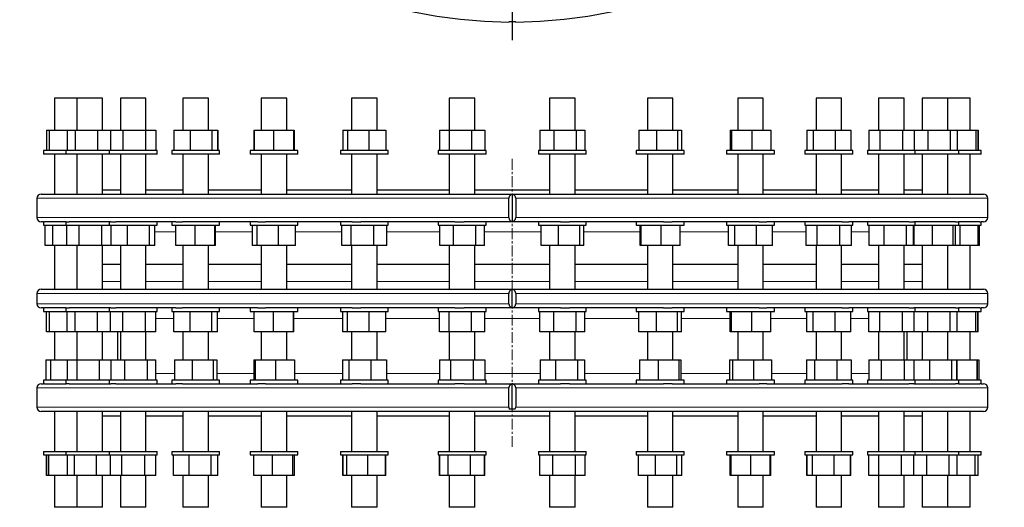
# Model space of a CAD drawing. Header units: millimetres. Extents: x 53 to 1874, y 50 to 1760.
# Tile 1 of 4: x 53 to 1207, y 50 to 622. Entities that reach past the tile are written whole.
import ezdxf

# ---------------------------------------------------------------- set-up
doc = ezdxf.new("R2010")
doc.units = ezdxf.units.MM
doc.linetypes.add('CENTERX2', pattern=[20.32, 12.7, -2.54, 2.54, -2.54])
doc.layers.add('FORMAT', color=7, linetype='Continuous')

# ---------------------------------------------------------------- blocks, each defined once
blk = doc.blocks.new('SW_CENTERMARKSYMBOL_0')
at = {"layer": 'FORMAT', "color": 0}
for p, q in [((0, 5), (0, 583.1)), ((-5, 0), (-577.6, 0)), ((0, 0), (-2.5, 0)), ((0, 0), (0, 2.5)), ((0, 0), (0, -2.5)), ((0, 0), (2.5, 0)), ((5, 0), (576.9, 0)), ((0, -5), (0, -578.8))]:
    blk.add_line(p, q, dxfattribs=at)

msp = doc.modelspace()

# ---------------------------------------------------------------- linework, layer by layer
at = {"color": 7, "linetype": 'Continuous', "lineweight": 25}
for p, q in [((93.8, 530.1), (93.8, 492.6)), ((120, 530.1), (93.8, 530.1)), ((120, 530.1), (120, 492.6)), ((150, 530.1), (120, 530.1)), ((150, 492.6), (150, 530.1)), ((171, 530.1), (171, 492.6)), ((201, 530.1), (171, 530.1)), ((201, 492.6), (201, 530.1)), ((244.3, 530.1), (244.3, 492.6)), ((274.3, 530.1), (244.3, 530.1)), ((274.3, 492.6), (274.3, 530.1)), ((336.2, 530.1), (336.2, 492.6)), ((366.2, 530.1), (336.2, 530.1)), ((366.2, 492.6), (366.2, 530.1)), ((442.1, 530.1), (442.1, 492.6)), ((472.1, 530.1), (442.1, 530.1)), ((472.1, 492.6), (472.1, 530.1)), ((556.7, 530.1), (556.7, 492.6)), ((586.7, 530.1), (556.7, 530.1)), ((586.7, 492.6), (586.7, 530.1)), ((674.3, 530.1), (674.3, 492.6)), ((704.3, 530.1), (674.3, 530.1)), ((704.3, 492.6), (704.3, 530.1)), ((788.9, 530.1), (788.9, 492.6)), ((789.3, 530.1), (788.9, 530.1)), ((818.9, 530.1), (789.3, 530.1)), ((818.9, 492.6), (818.9, 530.1)), ((894.8, 530.1), (894.8, 492.6)), ((896.3, 530.1), (894.8, 530.1)), ((924.8, 530.1), (896.3, 530.1)), ((924.8, 492.6), (924.8, 530.1)), ((986.7, 530.1), (986.7, 492.6)), ((990, 530.1), (986.7, 530.1)), ((1016.7, 530.1), (990, 530.1)), ((1016.7, 492.6), (1016.7, 530.1)), ((1060, 530.1), (1060, 492.6)), ((1065.7, 530.1), (1060, 530.1)), ((1090, 530.1), (1065.7, 530.1)), ((1090, 492.6), (1090, 530.1)), ((1111, 530.1), (1111, 492.6)), ((1119.5, 530.1), (1111, 530.1)), ((1141, 530.1), (1119.5, 530.1)), ((1141, 492.6), (1141, 530.1)), ((1148.9, 530.1), (1141, 530.1)), ((1167.2, 530.1), (1148.9, 530.1)), ((1167.2, 492.6), (1167.2, 530.1)), ((84.3, 492.6), (84.3, 468.6)), ((84.3, 492.6), (87.7, 492.6)), ((87.7, 492.6), (87.7, 468.6)), ((87.7, 492.6), (108.8, 492.6)), ((108.8, 492.6), (108.8, 468.6)), ((108.8, 492.6), (118, 492.6)), ((118, 492.6), (118, 468.6)), ((118, 492.6), (144.2, 492.6)), ((144.2, 492.6), (144.2, 468.6)), ((144.2, 492.6), (159.5, 492.6)), ((159.5, 492.6), (159.5, 468.6)), ((159.5, 492.6), (174, 492.6)), ((174, 492.6), (174, 468.6)), ((174, 492.6), (200.5, 492.6)), ((200.5, 492.6), (200.5, 468.6)), ((200.5, 492.6), (212.5, 492.6)), ((212.5, 492.6), (212.5, 468.6)), ((212.5, 492.6), (212.5, 468.6)), ((212.5, 492.6), (212.5, 492.6)), ((233.5, 492.6), (233.5, 468.6)), ((233.5, 492.6), (233.8, 492.6)), ((233.8, 492.6), (233.8, 468.6)), ((233.8, 492.6), (252.9, 492.6)), ((252.9, 492.6), (252.9, 468.6)), ((252.9, 492.6), (278.4, 492.6)), ((278.4, 492.6), (278.4, 468.6)), ((278.4, 492.6), (284.8, 492.6)), ((284.8, 492.6), (284.8, 468.6)), ((284.8, 492.6), (285.1, 492.6)), ((285.1, 492.6), (285.1, 468.6)), ((327.5, 492.6), (327.5, 468.6)), ((327.5, 492.6), (328, 492.6)), ((328, 492.6), (328, 468.6)), ((328, 492.6), (350.7, 492.6)), ((350.7, 492.6), (350.7, 468.6)), ((350.7, 492.6), (373.9, 492.6)), ((373.9, 492.6), (373.9, 468.6)), ((373.9, 492.6), (374.4, 492.6)), ((374.4, 492.6), (374.4, 468.6)), ((374.4, 492.6), (374.9, 492.6)), ((374.9, 492.6), (374.9, 468.6)), ((431.9, 492.6), (431.9, 468.6)), ((431.9, 492.6), (437.3, 492.6)), ((437.3, 492.6), (437.3, 468.6)), ((437.3, 492.6), (462.5, 492.6)), ((462.5, 492.6), (462.5, 468.6)), ((462.5, 492.6), (482.3, 492.6)), ((482.3, 492.6), (482.3, 468.6)), ((545.3, 492.6), (545.3, 468.6)), ((545.3, 492.6), (556.4, 492.6)), ((556.4, 492.6), (556.4, 468.6)), ((556.4, 492.6), (582.8, 492.6)), ((582.8, 492.6), (582.8, 468.6)), ((582.8, 492.6), (598.2, 492.6)), ((598.2, 492.6), (598.2, 468.6)), ((662.8, 492.6), (662.8, 468.6)), ((662.8, 492.6), (663, 492.6)), ((663, 492.6), (663, 468.6)), ((663, 492.6), (679.1, 492.6)), ((679.1, 492.6), (679.1, 468.6)), ((679.1, 492.6), (705.5, 492.6)), ((705.5, 492.6), (705.5, 468.6)), ((705.5, 492.6), (715.6, 492.6)), ((715.6, 492.6), (715.6, 468.6)), ((715.6, 492.6), (715.7, 492.6)), ((715.7, 492.6), (715.7, 468.6)), ((778.7, 492.6), (778.7, 468.6)), ((778.7, 492.6), (779, 492.6)), ((779, 492.6), (779, 468.6)), ((779, 492.6), (799.5, 492.6)), ((799.5, 492.6), (799.5, 468.6)), ((799.5, 492.6), (824.4, 492.6)), ((824.4, 492.6), (824.4, 468.6)), ((824.4, 492.6), (828.8, 492.6)), ((828.8, 492.6), (828.8, 468.6)), ((828.8, 492.6), (829.1, 492.6)), ((829.1, 492.6), (829.1, 468.6)), ((886.1, 492.6), (886.1, 468.6)), ((886.1, 492.6), (887.6, 492.6)), ((887.6, 492.6), (887.6, 468.6)), ((887.6, 492.6), (911.3, 492.6)), ((911.3, 492.6), (911.3, 468.6)), ((911.3, 492.6), (933.5, 492.6)), ((933.5, 492.6), (933.5, 468.6)), ((976, 492.6), (976, 468.6)), ((976, 492.6), (983.3, 492.6)), ((983.3, 492.6), (983.3, 468.6)), ((983.3, 492.6), (1009.1, 492.6)), ((1009.1, 492.6), (1009.1, 468.6)), ((1009.1, 492.6), (1027.5, 492.6)), ((1027.5, 492.6), (1027.5, 468.6)), ((1048.5, 492.6), (1048.5, 468.6)), ((1048.5, 492.6), (1061.3, 492.6)), ((1061.3, 492.6), (1061.3, 468.6)), ((1061.3, 492.6), (1087.9, 492.6)), ((1087.9, 492.6), (1087.9, 468.6)), ((1087.9, 492.6), (1101.6, 492.6)), ((1101.6, 492.6), (1101.6, 468.6)), ((1101.6, 492.6), (1117.8, 492.6)), ((1117.8, 492.6), (1117.8, 468.6)), ((1117.8, 492.6), (1143.8, 492.6)), ((1143.8, 492.6), (1143.8, 468.6)), ((1143.8, 492.6), (1152, 492.6)), ((1152, 492.6), (1152, 468.6)), ((1152, 492.6), (1173.9, 492.6)), ((1173.9, 492.6), (1173.9, 468.6)), ((1173.9, 492.6), (1176.3, 492.6)), ((1176.3, 492.6), (1176.3, 468.6)), ((1176.3, 492.6), (1176.7, 492.6)), ((1176.7, 492.6), (1176.7, 468.6)), ((80.8, 468.6), (80.8, 464.6)), ((107, 468.6), (80.8, 468.6)), ((107, 464.6), (80.8, 464.6)), ((93.8, 464.6), (93.8, 417.6)), ((107, 468.6), (107, 464.6)), ((158, 468.6), (107, 468.6)), ((158, 464.6), (107, 464.6)), ((120, 464.6), (120, 417.6)), ((150, 417.6), (150, 464.6)), ((158, 468.6), (158, 464.6)), ((214, 468.6), (158, 468.6)), ((214, 464.6), (158, 464.6)), ((171, 464.6), (171, 417.6)), ((201, 417.6), (201, 464.6)), ((214, 464.6), (214, 468.6)), ((231.3, 468.6), (231.3, 464.6)), ((287.3, 468.6), (231.3, 468.6)), ((287.3, 464.6), (231.3, 464.6)), ((244.3, 464.6), (244.3, 417.6)), ((274.3, 417.6), (274.3, 464.6)), ((287.3, 464.6), (287.3, 468.6)), ((323.2, 468.6), (323.2, 464.6)), ((379.2, 468.6), (323.2, 468.6)), ((379.2, 464.6), (323.2, 464.6)), ((336.2, 464.6), (336.2, 417.6)), ((366.2, 417.6), (366.2, 464.6)), ((379.2, 464.6), (379.2, 468.6)), ((429.1, 468.6), (429.1, 464.6)), ((485.1, 468.6), (429.1, 468.6)), ((485.1, 464.6), (429.1, 464.6)), ((442.1, 464.6), (442.1, 417.6)), ((472.1, 417.6), (472.1, 464.6)), ((485.1, 464.6), (485.1, 468.6)), ((543.7, 468.6), (543.7, 464.6)), ((599.7, 468.6), (543.7, 468.6)), ((599.7, 464.6), (543.7, 464.6)), ((556.7, 464.6), (556.7, 417.6)), ((586.7, 417.6), (586.7, 464.6)), ((599.7, 464.6), (599.7, 468.6)), ((661.3, 468.6), (661.3, 464.6)), ((661.5, 468.6), (661.3, 468.6)), ((661.5, 464.6), (661.3, 464.6)), ((717.3, 468.6), (661.5, 468.6)), ((717.3, 464.6), (661.5, 464.6)), ((674.3, 464.6), (674.3, 417.6)), ((704.3, 417.6), (704.3, 464.6)), ((717.3, 464.6), (717.3, 468.6)), ((775.9, 468.6), (775.9, 464.6)), ((777.7, 468.6), (775.9, 468.6)), ((777.7, 464.6), (775.9, 464.6)), ((831.9, 468.6), (777.7, 468.6)), ((831.9, 464.6), (777.7, 464.6)), ((788.9, 464.6), (788.9, 417.6)), ((818.9, 417.6), (818.9, 464.6)), ((831.9, 464.6), (831.9, 468.6)), ((881.8, 468.6), (881.8, 464.6)), ((886.4, 468.6), (881.8, 468.6)), ((886.4, 464.6), (881.8, 464.6)), ((937.8, 468.6), (886.4, 468.6)), ((937.8, 464.6), (886.4, 464.6)), ((894.8, 464.6), (894.8, 417.6)), ((924.8, 417.6), (924.8, 464.6)), ((937.8, 464.6), (937.8, 468.6)), ((973.7, 468.6), (973.7, 464.6)), ((982.3, 468.6), (973.7, 468.6)), ((982.3, 464.6), (973.7, 464.6)), ((1029.7, 468.6), (982.3, 468.6)), ((1029.7, 464.6), (982.3, 464.6)), ((986.7, 464.6), (986.7, 417.6)), ((1016.7, 417.6), (1016.7, 464.6)), ((1029.7, 464.6), (1029.7, 468.6)), ((1047, 468.6), (1047, 464.6)), ((1060.6, 468.6), (1047, 468.6)), ((1060.6, 464.6), (1047, 464.6)), ((1060, 464.6), (1060, 417.6)), ((1103, 468.6), (1060.6, 468.6)), ((1103, 464.6), (1060.6, 464.6)), ((1090, 417.6), (1090, 464.6)), ((1103, 464.6), (1103, 468.6)), ((1117.3, 468.6), (1103, 468.6)), ((1117.3, 464.6), (1103, 464.6)), ((1111, 464.6), (1111, 417.6)), ((1154, 468.6), (1117.3, 468.6)), ((1154, 464.6), (1117.3, 464.6)), ((1141, 417.6), (1141, 464.6)), ((1154, 464.6), (1154, 468.6)), ((1180.2, 468.6), (1154, 468.6)), ((1180.2, 464.6), (1154, 464.6)), ((1167.2, 417.6), (1167.2, 464.6)), ((1180.2, 464.6), (1180.2, 468.6)), ((78, 417.6), (1183, 417.6)), ((150, 422.6), (171, 422.6)), ((201, 422.6), (244.3, 422.6)), ((274.3, 422.6), (336.2, 422.6)), ((366.2, 422.6), (442.1, 422.6)), ((472.1, 422.6), (556.7, 422.6)), ((586.7, 422.6), (674.3, 422.6)), ((630.5, 417.5), (630.5, 385.2)), ((704.3, 422.6), (788.9, 422.6)), ((818.9, 422.6), (894.8, 422.6)), ((924.8, 422.6), (986.7, 422.6)), ((1016.7, 422.6), (1060, 422.6)), ((1090, 422.6), (1111, 422.6)), ((73, 412.6), (73, 390.1)), ((626.5, 390.1), (626.5, 412.6)), ((634.5, 412.6), (634.5, 390.1)), ((1188, 390.1), (1188, 412.6)), ((80.8, 385.1), (78, 385.1)), ((80.8, 385.1), (80.8, 381.1)), ((80.8, 385.1), (82.1, 385.1)), ((80.8, 381.1), (107, 381.1)), ((107.3, 385.1), (82.1, 385.1)), ((82.7, 357.1), (82.7, 381.1)), ((91.7, 357.1), (91.7, 381.1)), ((107, 385.1), (107, 381.1)), ((107, 381.1), (150.1, 381.1)), ((107.3, 385.1), (110.8, 385.1)), ((108.4, 357.1), (108.4, 381.1)), ((159.8, 385.1), (110.8, 385.1)), ((122.8, 357.1), (122.8, 381.1)), ((149.4, 357.1), (149.4, 381.1)), ((150.1, 381.1), (158, 381.1)), ((158, 385.1), (158, 381.1)), ((158, 381.1), (206, 381.1)), ((159.8, 385.1), (165.6, 385.1)), ((160.4, 357.1), (160.4, 381.1)), ((236, 385.1), (165.6, 385.1)), ((179.4, 357.1), (179.4, 381.1)), ((205, 357.1), (205, 381.1)), ((206, 381.1), (214, 381.1)), ((211.6, 357.1), (211.6, 381.1)), ((214, 381.1), (214, 385.1)), ((231.3, 385.1), (231.3, 381.1)), ((231.3, 381.1), (283.2, 381.1)), ((235.9, 357.1), (235.9, 381.1)), ((236, 385.1), (243.7, 385.1)), ((332, 385.1), (243.7, 385.1)), ((258.6, 357.1), (258.6, 381.1)), ((281.9, 357.1), (281.9, 381.1)), ((282.6, 357.1), (282.6, 381.1)), ((283.2, 381.1), (287.3, 381.1)), ((287.3, 381.1), (287.3, 385.1)), ((323.2, 385.1), (323.2, 381.1)), ((323.2, 381.1), (377.7, 381.1)), ((326, 357.1), (326, 381.1)), ((331.3, 357.1), (331.3, 381.1)), ((332, 385.1), (341.2, 385.1)), ((442.9, 385.1), (341.2, 385.1)), ((356.4, 357.1), (356.4, 381.1)), ((376.4, 357.1), (376.4, 381.1)), ((377.7, 381.1), (379.2, 381.1)), ((379.2, 381.1), (379.2, 385.1)), ((429.1, 385.1), (429.1, 381.1)), ((429.1, 381.1), (485, 381.1)), ((430.7, 357.1), (430.7, 381.1)), ((441.6, 357.1), (441.6, 381.1)), ((442.9, 385.1), (453.1, 385.1)), ((563.3, 385.1), (453.1, 385.1)), ((468, 357.1), (468, 381.1)), ((483.5, 357.1), (483.5, 381.1)), ((485, 381.1), (485.1, 381.1)), ((485.1, 381.1), (485.1, 385.1)), ((543.7, 385.1), (543.7, 381.1)), ((543.7, 381.1), (599.7, 381.1)), ((545.4, 357.1), (545.4, 381.1)), ((561.4, 357.1), (561.4, 381.1)), ((563.3, 385.1), (574, 385.1)), ((687, 385.1), (574, 385.1)), ((587.7, 357.1), (587.7, 381.1)), ((598.1, 357.1), (598.1, 381.1)), ((599.7, 381.1), (599.7, 385.1)), ((661.3, 385.1), (661.3, 381.1)), ((661.3, 381.1), (717.3, 381.1)), ((664.3, 357.1), (664.3, 381.1)), ((684.7, 357.1), (684.7, 381.1)), ((687, 385.1), (697.7, 385.1)), ((807.9, 385.1), (697.7, 385.1)), ((709.6, 357.1), (709.6, 381.1)), ((714.3, 357.1), (714.3, 381.1)), ((717.3, 381.1), (717.3, 385.1)), ((775.9, 385.1), (775.9, 381.1)), ((775.9, 381.1), (831.9, 381.1)), ((780.3, 357.1), (780.3, 381.1)), ((781.6, 357.1), (781.6, 381.1)), ((805.2, 357.1), (805.2, 381.1)), ((807.9, 385.1), (818.1, 385.1)), ((919.9, 385.1), (818.1, 385.1)), ((827.5, 357.1), (827.5, 381.1)), ((831.9, 381.1), (831.9, 385.1)), ((881.8, 385.1), (881.8, 381.1)), ((881.8, 381.1), (937.8, 381.1)), ((884.1, 357.1), (884.1, 381.1)), ((891.3, 357.1), (891.3, 381.1)), ((917, 357.1), (917, 381.1)), ((919.9, 385.1), (929, 385.1)), ((1017.3, 385.1), (929, 385.1)), ((935.6, 357.1), (935.6, 381.1)), ((937.8, 381.1), (937.8, 385.1)), ((973.7, 385.1), (973.7, 381.1)), ((973.7, 381.1), (1029.7, 381.1)), ((975.2, 357.1), (975.2, 381.1)), ((987.9, 357.1), (987.9, 381.1)), ((1014.4, 357.1), (1014.4, 381.1)), ((1017.3, 385.1), (1025, 385.1)), ((1095.4, 385.1), (1025, 385.1)), ((1028.3, 357.1), (1028.3, 381.1)), ((1029.7, 381.1), (1029.7, 385.1)), ((1047, 385.1), (1047, 381.1)), ((1047, 381.1), (1103, 381.1)), ((1049, 357.1), (1049, 381.1)), ((1066.6, 357.1), (1066.6, 381.1)), ((1092.6, 357.1), (1092.6, 381.1)), ((1095.4, 385.1), (1101.2, 385.1)), ((1101.1, 357.1), (1101.1, 381.1)), ((1150.2, 385.1), (1101.2, 385.1)), ((1101.8, 357.1), (1101.8, 381.1)), ((1103, 381.1), (1103, 385.1)), ((1103, 381.1), (1154, 381.1)), ((1123.4, 357.1), (1123.4, 381.1)), ((1147.6, 357.1), (1147.6, 381.1)), ((1150.2, 385.1), (1153.8, 385.1)), ((1150.3, 357.1), (1150.3, 381.1)), ((1178.9, 385.1), (1153.8, 385.1)), ((1154, 381.1), (1154, 385.1)), ((1154, 381.1), (1180.2, 381.1)), ((1155.5, 357.1), (1155.5, 381.1)), ((1176.7, 357.1), (1176.7, 381.1)), ((1178.4, 357.1), (1178.4, 381.1)), ((1178.9, 385.1), (1180.2, 385.1)), ((1180.2, 381.1), (1180.2, 385.1)), ((1183, 385.1), (1180.2, 385.1)), ((91.7, 357.1), (82.7, 357.1)), ((108.4, 357.1), (91.7, 357.1)), ((93.8, 357.1), (93.8, 306)), ((122.8, 357.1), (108.4, 357.1)), ((120, 357.1), (120, 306)), ((149.4, 357.1), (122.8, 357.1)), ((160.4, 357.1), (149.4, 357.1)), ((150, 307), (150, 357.1)), ((179.4, 357.1), (160.4, 357.1)), ((171, 357.1), (171, 306)), ((205, 357.1), (179.4, 357.1)), ((201, 306.4), (201, 357.1)), ((211.6, 357.1), (205, 357.1)), ((258.6, 357.1), (235.9, 357.1)), ((244.3, 357.1), (244.3, 306)), ((281.9, 357.1), (258.6, 357.1)), ((274.3, 306), (274.3, 357.1)), ((282.6, 357.1), (281.9, 357.1)), ((331.3, 357.1), (326, 357.1)), ((356.4, 357.1), (331.3, 357.1)), ((336.2, 357.1), (336.2, 306)), ((376.4, 357.1), (356.4, 357.1)), ((366.2, 306), (366.2, 357.1)), ((441.6, 357.1), (430.7, 357.1)), ((468, 357.1), (441.6, 357.1)), ((442.1, 357.1), (442.1, 306)), ((483.5, 357.1), (468, 357.1)), ((472.1, 306), (472.1, 357.1)), ((561.4, 357.1), (545.4, 357.1)), ((556.7, 357.1), (556.7, 306)), ((587.7, 357.1), (561.4, 357.1)), ((586.7, 306), (586.7, 357.1)), ((598.1, 357.1), (587.7, 357.1)), ((684.7, 357.1), (664.3, 357.1)), ((674.3, 357.1), (674.3, 306)), ((709.6, 357.1), (684.7, 357.1)), ((704.3, 306), (704.3, 357.1)), ((714.3, 357.1), (709.6, 357.1)), ((781.6, 357.1), (780.3, 357.1)), ((805.2, 357.1), (781.6, 357.1)), ((788.9, 357.1), (788.9, 306)), ((827.5, 357.1), (805.2, 357.1)), ((818.9, 306), (818.9, 357.1)), ((891.3, 357.1), (884.1, 357.1)), ((917, 357.1), (891.3, 357.1)), ((894.8, 357.1), (894.8, 306)), ((935.6, 357.1), (917, 357.1)), ((924.8, 306), (924.8, 357.1)), ((987.9, 357.1), (975.2, 357.1)), ((986.7, 357.1), (986.7, 306)), ((1014.4, 357.1), (987.9, 357.1)), ((1028.3, 357.1), (1014.4, 357.1)), ((1016.7, 306), (1016.7, 357.1)), ((1066.6, 357.1), (1049, 357.1)), ((1060, 357.1), (1060, 306.4)), ((1092.6, 357.1), (1066.6, 357.1)), ((1090, 306), (1090, 357.1)), ((1101.1, 357.1), (1092.6, 357.1)), ((1123.4, 357.1), (1101.8, 357.1)), ((1111, 357.1), (1111, 307)), ((1147.6, 357.1), (1123.4, 357.1)), ((1141, 306), (1141, 357.1)), ((1150.3, 357.1), (1147.6, 357.1)), ((1155.5, 357.1), (1150.3, 357.1)), ((1176.7, 357.1), (1155.5, 357.1)), ((1167.2, 306), (1167.2, 357.1)), ((1178.4, 357.1), (1176.7, 357.1)), ((171, 335), (150, 335)), ((244.3, 335), (201, 335)), ((336.2, 335), (274.3, 335)), ((442.1, 335), (366.2, 335)), ((556.7, 335), (472.1, 335)), ((674.3, 335), (586.7, 335)), ((788.9, 335), (704.3, 335)), ((894.8, 335), (818.9, 335)), ((986.7, 335), (924.8, 335)), ((1060, 335), (1016.7, 335)), ((1111, 335), (1090, 335)), ((73, 301), (73, 289)), ((78, 306), (1183, 306)), ((119.9, 306), (120, 306)), ((626.5, 289), (626.5, 301)), ((630.5, 284.1), (630.5, 305.9)), ((634.5, 301), (634.5, 289)), ((1141, 306), (1141.1, 306)), ((1188, 289), (1188, 301)), ((80.8, 284), (78, 284)), ((80.8, 284), (80.8, 280)), ((80.8, 284), (82.1, 284)), ((80.8, 280), (107, 280)), ((107.3, 284), (82.1, 284)), ((84.3, 256), (84.3, 280)), ((87.8, 256), (87.8, 280)), ((107, 284), (107, 280)), ((107, 280), (158, 280)), ((107.3, 284), (110.8, 284)), ((108.8, 256), (108.8, 280)), ((159.8, 284), (110.8, 284)), ((118, 256), (118, 280)), ((144.2, 256), (144.2, 280)), ((158, 284), (158, 280)), ((158, 280), (214, 280)), ((159.5, 256), (159.5, 280)), ((159.8, 284), (165.6, 284)), ((236, 284), (165.6, 284)), ((174, 256), (174, 280)), ((200.5, 256), (200.5, 280)), ((212.5, 256), (212.5, 280)), ((214, 280), (214, 284)), ((231.3, 284), (231.3, 280)), ((231.3, 280), (287.3, 280)), ((233.8, 256), (233.8, 280)), ((236, 284), (243.7, 284)), ((332, 284), (243.7, 284)), ((252.9, 256), (252.9, 280)), ((278.4, 256), (278.4, 280)), ((284.8, 256), (284.8, 280)), ((287.3, 280), (287.3, 284)), ((323.2, 284), (323.2, 280)), ((323.2, 280), (379.2, 280)), ((328, 256), (328, 280)), ((332, 284), (341.2, 284)), ((442.9, 284), (341.2, 284)), ((350.7, 256), (350.7, 280)), ((374, 256), (374, 280)), ((374.4, 256), (374.4, 280)), ((379.2, 280), (379.2, 284)), ((429.1, 284), (429.1, 280)), ((429.1, 280), (485.1, 280)), ((431.9, 256), (431.9, 280)), ((437.3, 256), (437.3, 280)), ((442.9, 284), (453.1, 284)), ((563.3, 284), (453.1, 284)), ((462.6, 256), (462.6, 280)), ((482.3, 256), (482.3, 280)), ((485.1, 280), (485.1, 284)), ((543.7, 284), (543.7, 280)), ((543.7, 280), (599.7, 280)), ((545.3, 256), (545.3, 280)), ((556.4, 256), (556.4, 280)), ((563.3, 284), (574, 284)), ((687, 284), (574, 284)), ((582.8, 256), (582.8, 280)), ((598.2, 256), (598.2, 280)), ((599.7, 280), (599.7, 284)), ((661.3, 284), (661.3, 280)), ((661.3, 280), (717.3, 280)), ((663, 256), (663, 280)), ((679.2, 256), (679.2, 280)), ((687, 284), (697.7, 284)), ((807.9, 284), (697.7, 284)), ((705.5, 256), (705.5, 280)), ((715.6, 256), (715.6, 280)), ((717.3, 280), (717.3, 284)), ((775.9, 284), (775.9, 280)), ((775.9, 280), (831.9, 280)), ((779, 256), (779, 280)), ((799.5, 256), (799.5, 280)), ((807.9, 284), (818.1, 284)), ((919.9, 284), (818.1, 284)), ((824.4, 256), (824.4, 280)), ((828.8, 256), (828.8, 280)), ((831.9, 280), (831.9, 284)), ((881.8, 284), (881.8, 280)), ((881.8, 280), (937.8, 280)), ((886.1, 256), (886.1, 280)), ((887.6, 256), (887.6, 280)), ((911.3, 256), (911.3, 280)), ((919.9, 284), (929, 284)), ((1017.3, 284), (929, 284)), ((933.5, 256), (933.5, 280)), ((937.8, 280), (937.8, 284)), ((973.7, 284), (973.7, 280)), ((973.7, 280), (1029.7, 280)), ((976, 256), (976, 280)), ((983.3, 256), (983.3, 280)), ((1009.1, 256), (1009.1, 280)), ((1017.3, 284), (1025, 284)), ((1095.4, 284), (1025, 284)), ((1027.5, 256), (1027.5, 280)), ((1029.7, 280), (1029.7, 284)), ((1047, 284), (1047, 280)), ((1047, 280), (1103, 280)), ((1048.5, 256), (1048.5, 280)), ((1061.4, 256), (1061.4, 280)), ((1087.9, 256), (1087.9, 280)), ((1095.4, 284), (1101.2, 284)), ((1150.2, 284), (1101.2, 284)), ((1101.6, 256), (1101.6, 280)), ((1103, 280), (1103, 284)), ((1103, 280), (1154, 280)), ((1117.8, 256), (1117.8, 280)), ((1143.8, 256), (1143.8, 280)), ((1150.2, 284), (1153.8, 284)), ((1152, 256), (1152, 280)), ((1178.9, 284), (1153.8, 284)), ((1154, 280), (1154, 284)), ((1154, 280), (1180.2, 280)), ((1173.9, 256), (1173.9, 280)), ((1176.3, 256), (1176.3, 280)), ((1176.8, 256), (1176.8, 280)), ((1178.9, 284), (1180.2, 284)), ((1180.2, 280), (1180.2, 284)), ((1183, 284), (1180.2, 284)), ((87.8, 256), (84.3, 256)), ((108.8, 256), (87.8, 256)), ((93.8, 256), (93.8, 223.1)), ((118, 256), (108.8, 256)), ((144.2, 256), (118, 256)), ((120, 256), (120, 223.1)), ((159.5, 256), (144.2, 256)), ((150, 223.1), (150, 256)), ((174, 256), (159.5, 256)), ((167.5, 256), (167.5, 223.1)), ((171, 256), (171, 223.1)), ((200.5, 256), (174, 256)), ((212.5, 256), (200.5, 256)), ((201, 223.1), (201, 256)), ((252.9, 256), (233.8, 256)), ((244.3, 256), (244.3, 223.1)), ((278.4, 256), (252.9, 256)), ((274.3, 223.1), (274.3, 256)), ((284.8, 256), (278.4, 256)), ((350.7, 256), (328, 256)), ((336.2, 256), (336.2, 223.1)), ((374, 256), (350.7, 256)), ((366.2, 223.1), (366.2, 256)), ((374.4, 256), (374, 256)), ((437.3, 256), (431.9, 256)), ((462.6, 256), (437.3, 256)), ((442.1, 256), (442.1, 223.1)), ((482.3, 256), (462.6, 256)), ((472.1, 223.1), (472.1, 256)), ((556.4, 256), (545.3, 256)), ((582.8, 256), (556.4, 256)), ((556.7, 256), (556.7, 223.1)), ((598.2, 256), (582.8, 256)), ((586.7, 223.1), (586.7, 256)), ((679.2, 256), (663, 256)), ((674.3, 256), (674.3, 223.1)), ((705.5, 256), (679.2, 256)), ((704.3, 223.1), (704.3, 256)), ((715.6, 256), (705.5, 256)), ((799.5, 256), (779, 256)), ((788.9, 256), (788.9, 223.1)), ((824.4, 256), (799.5, 256)), ((818.9, 223.1), (818.9, 256)), ((828.8, 256), (824.4, 256)), ((887.6, 256), (886.1, 256)), ((911.3, 256), (887.6, 256)), ((894.8, 256), (894.8, 223.1)), ((933.5, 256), (911.3, 256)), ((924.8, 223.1), (924.8, 256)), ((983.3, 256), (976, 256)), ((1009.1, 256), (983.3, 256)), ((986.7, 256), (986.7, 223.1)), ((1027.5, 256), (1009.1, 256)), ((1016.7, 223.1), (1016.7, 256)), ((1061.4, 256), (1048.5, 256)), ((1060, 256), (1060, 223.1)), ((1087.9, 256), (1061.4, 256)), ((1101.6, 256), (1087.9, 256)), ((1090, 223.1), (1090, 256)), ((1093.5, 223.1), (1093.5, 256)), ((1117.8, 256), (1101.6, 256)), ((1111, 256), (1111, 223.1)), ((1143.8, 256), (1117.8, 256)), ((1141, 223.1), (1141, 256)), ((1152, 256), (1143.8, 256)), ((1173.9, 256), (1152, 256)), ((1167.2, 223.1), (1167.2, 256)), ((1176.3, 256), (1173.9, 256)), ((1176.8, 256), (1176.3, 256)), ((83.5, 223.1), (83.5, 199.1)), ((83.5, 223.1), (89.1, 223.1)), ((89.1, 223.1), (89.1, 199.1)), ((89.1, 223.1), (108.5, 223.1)), ((108.5, 223.1), (108.5, 199.1)), ((108.5, 223.1), (119.8, 223.1)), ((119.8, 223.1), (119.8, 199.1)), ((119.8, 223.1), (146.2, 223.1)), ((146.2, 223.1), (146.2, 199.1)), ((146.2, 223.1), (159.7, 223.1)), ((159.7, 223.1), (159.7, 199.1)), ((159.7, 223.1), (176, 223.1)), ((176, 223.1), (176, 199.1)), ((176, 223.1), (202.3, 223.1)), ((202.3, 223.1), (202.3, 199.1)), ((202.3, 223.1), (212.3, 223.1)), ((212.3, 223.1), (212.3, 199.1)), ((234.4, 223.1), (234.4, 199.1)), ((234.4, 223.1), (255, 223.1)), ((255, 223.1), (255, 199.1)), ((255, 223.1), (279.9, 223.1)), ((279.9, 223.1), (279.9, 199.1)), ((279.9, 223.1), (284.1, 223.1)), ((284.1, 223.1), (284.1, 199.1)), ((327.4, 223.1), (327.4, 199.1)), ((327.4, 223.1), (329.1, 223.1)), ((329.1, 223.1), (329.1, 199.1)), ((329.1, 223.1), (352.9, 223.1)), ((352.9, 223.1), (352.9, 199.1)), ((352.9, 223.1), (375, 223.1)), ((375, 223.1), (375, 199.1)), ((431.3, 223.1), (431.3, 199.1)), ((431.3, 223.1), (438.8, 223.1)), ((438.8, 223.1), (438.8, 199.1)), ((438.8, 223.1), (464.7, 223.1)), ((464.7, 223.1), (464.7, 199.1)), ((464.7, 223.1), (482.9, 223.1)), ((482.9, 223.1), (482.9, 199.1)), ((545.2, 223.1), (545.2, 199.1)), ((545.2, 223.1), (558.2, 223.1)), ((558.2, 223.1), (558.2, 199.1)), ((558.2, 223.1), (584.7, 223.1)), ((584.7, 223.1), (584.7, 199.1)), ((584.7, 223.1), (598.3, 223.1)), ((598.3, 223.1), (598.3, 199.1)), ((663.3, 223.1), (663.3, 199.1)), ((663.3, 223.1), (681.2, 223.1)), ((681.2, 223.1), (681.2, 199.1)), ((681.2, 223.1), (707.1, 223.1)), ((707.1, 223.1), (707.1, 199.1)), ((707.1, 223.1), (715.2, 223.1)), ((715.2, 223.1), (715.2, 199.1)), ((779.8, 223.1), (779.8, 199.1)), ((779.8, 223.1), (801.6, 223.1)), ((801.6, 223.1), (801.6, 199.1)), ((801.6, 223.1), (825.7, 223.1)), ((825.7, 223.1), (825.7, 199.1)), ((825.7, 223.1), (828, 223.1)), ((828, 223.1), (828, 199.1)), ((885.2, 223.1), (885.2, 199.1)), ((885.2, 223.1), (888.9, 223.1)), ((888.9, 223.1), (888.9, 199.1)), ((888.9, 223.1), (913.5, 223.1)), ((913.5, 223.1), (913.5, 199.1)), ((913.5, 223.1), (934.4, 223.1)), ((934.4, 223.1), (934.4, 199.1)), ((975.5, 223.1), (975.5, 199.1)), ((975.5, 223.1), (984.9, 223.1)), ((984.9, 223.1), (984.9, 199.1)), ((984.9, 223.1), (1011.2, 223.1)), ((1011.2, 223.1), (1011.2, 199.1)), ((1011.2, 223.1), (1028, 223.1)), ((1028, 223.1), (1028, 199.1)), ((1048.5, 223.1), (1048.5, 199.1)), ((1048.5, 223.1), (1063.2, 223.1)), ((1063.2, 223.1), (1063.2, 199.1)), ((1063.2, 223.1), (1089.8, 223.1)), ((1089.8, 223.1), (1089.8, 199.1)), ((1089.8, 223.1), (1101.5, 223.1)), ((1101.5, 223.1), (1101.5, 199.1)), ((1101.5, 223.1), (1119.8, 223.1)), ((1119.8, 223.1), (1119.8, 199.1)), ((1119.8, 223.1), (1145.3, 223.1)), ((1145.3, 223.1), (1145.3, 199.1)), ((1145.3, 223.1), (1151.5, 223.1)), ((1151.5, 223.1), (1151.5, 199.1)), ((1151.5, 223.1), (1151.9, 223.1)), ((1151.9, 223.1), (1151.9, 199.1)), ((1151.9, 223.1), (1175.1, 223.1)), ((1175.1, 223.1), (1175.1, 199.1)), ((1175.1, 223.1), (1175.4, 223.1)), ((1175.4, 223.1), (1175.4, 199.1)), ((1175.4, 223.1), (1177.5, 223.1)), ((1177.5, 223.1), (1177.5, 199.1)), ((80.8, 199.1), (80.8, 195.1)), ((107, 199.1), (80.8, 199.1)), ((107, 199.1), (107, 195.1)), ((158, 199.1), (107, 199.1)), ((158, 199.1), (158, 195.1)), ((214, 199.1), (158, 199.1)), ((214, 195.1), (214, 199.1)), ((231.3, 199.1), (231.3, 195.1)), ((287.3, 199.1), (231.3, 199.1)), ((287.3, 195.1), (287.3, 199.1)), ((323.2, 199.1), (323.2, 195.1)), ((379.2, 199.1), (323.2, 199.1)), ((379.2, 195.1), (379.2, 199.1)), ((429.1, 199.1), (429.1, 195.1)), ((485.1, 199.1), (429.1, 199.1)), ((485.1, 195.1), (485.1, 199.1)), ((543.7, 199.1), (543.7, 195.1)), ((599.7, 199.1), (543.7, 199.1)), ((599.7, 195.1), (599.7, 199.1)), ((661.3, 199.1), (661.3, 195.1)), ((661.9, 199.1), (661.3, 199.1)), ((717.3, 199.1), (661.9, 199.1)), ((717.3, 195.1), (717.3, 199.1)), ((775.9, 199.1), (775.9, 195.1)), ((778.5, 199.1), (775.9, 199.1)), ((831.9, 199.1), (778.5, 199.1)), ((831.9, 195.1), (831.9, 199.1)), ((881.8, 199.1), (881.8, 195.1)), ((887.7, 199.1), (881.8, 199.1)), ((937.8, 199.1), (887.7, 199.1)), ((937.8, 195.1), (937.8, 199.1)), ((973.7, 199.1), (973.7, 195.1)), ((984, 199.1), (973.7, 199.1)), ((1029.7, 199.1), (984, 199.1)), ((1029.7, 195.1), (1029.7, 199.1)), ((1047, 199.1), (1047, 195.1)), ((1062.6, 199.1), (1047, 199.1)), ((1103, 199.1), (1062.6, 199.1)), ((1103, 195.1), (1103, 199.1)), ((1119.5, 199.1), (1103, 199.1)), ((1154, 199.1), (1119.5, 199.1)), ((1154, 195.1), (1154, 199.1)), ((1180.2, 199.1), (1154, 199.1)), ((1180.2, 195.1), (1180.2, 199.1)), ((73, 190.1), (73, 167.6)), ((78, 195.1), (80.8, 195.1)), ((82.1, 195.1), (80.8, 195.1)), ((82.1, 195.1), (107.3, 195.1)), ((110.8, 195.1), (107.3, 195.1)), ((110.8, 195.1), (159.8, 195.1)), ((165.6, 195.1), (159.8, 195.1)), ((165.6, 195.1), (236, 195.1)), ((243.7, 195.1), (236, 195.1)), ((243.7, 195.1), (332, 195.1)), ((341.2, 195.1), (332, 195.1)), ((341.2, 195.1), (442.9, 195.1)), ((453.1, 195.1), (442.9, 195.1)), ((453.1, 195.1), (563.3, 195.1)), ((574, 195.1), (563.3, 195.1)), ((574, 195.1), (687, 195.1)), ((626.5, 167.6), (626.5, 190.1)), ((630.5, 165.1), (630.5, 195)), ((634.5, 190.1), (634.5, 167.6)), ((697.7, 195.1), (687, 195.1)), ((697.7, 195.1), (807.9, 195.1)), ((818.1, 195.1), (807.9, 195.1)), ((818.1, 195.1), (919.9, 195.1)), ((929, 195.1), (919.9, 195.1)), ((929, 195.1), (1017.3, 195.1)), ((1025, 195.1), (1017.3, 195.1)), ((1025, 195.1), (1095.4, 195.1)), ((1101.2, 195.1), (1095.4, 195.1)), ((1101.2, 195.1), (1150.2, 195.1)), ((1153.8, 195.1), (1150.2, 195.1)), ((1153.8, 195.1), (1178.9, 195.1)), ((1180.2, 195.1), (1178.9, 195.1)), ((1180.2, 195.1), (1183, 195.1)), ((1188, 167.6), (1188, 190.1)), ((1183, 162.6), (78, 162.6)), ((93.8, 162.6), (93.8, 115.6)), ((120, 162.6), (120, 115.6)), ((150, 115.6), (150, 162.6)), ((171, 162.6), (171, 115.6)), ((201, 115.6), (201, 162.6)), ((244.3, 162.6), (244.3, 115.6)), ((274.3, 115.6), (274.3, 162.6)), ((336.2, 162.6), (336.2, 115.6)), ((366.2, 115.6), (366.2, 162.6)), ((442.1, 162.6), (442.1, 115.6)), ((472.1, 115.6), (472.1, 162.6)), ((556.7, 162.6), (556.7, 115.6)), ((586.7, 115.6), (586.7, 162.6)), ((633.8, 165.1), (627.2, 165.1)), ((674.3, 162.6), (674.3, 115.6)), ((704.3, 115.6), (704.3, 162.6)), ((788.9, 162.6), (788.9, 115.6)), ((818.9, 115.6), (818.9, 162.6)), ((894.8, 162.6), (894.8, 115.6)), ((924.8, 115.6), (924.8, 162.6)), ((986.7, 162.6), (986.7, 115.6)), ((1016.7, 115.6), (1016.7, 162.6)), ((1060, 162.6), (1060, 115.6)), ((1090, 115.6), (1090, 162.6)), ((1111, 162.6), (1111, 115.6)), ((1141, 115.6), (1141, 162.6)), ((1167.2, 115.6), (1167.2, 162.6)), ((150, 157.6), (171, 157.6)), ((201, 157.6), (244.3, 157.6)), ((274.3, 157.6), (336.2, 157.6)), ((366.2, 157.6), (442.1, 157.6)), ((472.1, 157.6), (556.7, 157.6)), ((586.7, 157.6), (674.3, 157.6)), ((704.3, 157.6), (788.9, 157.6)), ((818.9, 157.6), (894.8, 157.6)), ((924.8, 157.6), (986.7, 157.6)), ((1016.7, 157.6), (1060, 157.6)), ((1090, 157.6), (1111, 157.6)), ((80.8, 115.6), (80.8, 111.6)), ((80.8, 115.6), (107, 115.6)), ((107, 115.6), (107, 111.6)), ((107, 115.6), (158, 115.6)), ((158, 115.6), (158, 111.6)), ((158, 115.6), (214, 115.6)), ((214, 111.6), (214, 115.6)), ((231.3, 115.6), (231.3, 111.6)), ((231.3, 115.6), (287.3, 115.6)), ((287.3, 111.6), (287.3, 115.6)), ((323.2, 115.6), (323.2, 111.6)), ((323.2, 115.6), (379.2, 115.6)), ((379.2, 111.6), (379.2, 115.6)), ((429.1, 115.6), (429.1, 111.6)), ((429.1, 115.6), (485.1, 115.6)), ((485.1, 111.6), (485.1, 115.6)), ((543.7, 115.6), (543.7, 111.6)), ((543.7, 115.6), (599.7, 115.6)), ((599.7, 111.6), (599.7, 115.6)), ((661.3, 115.6), (661.3, 111.6)), ((661.3, 115.6), (717.3, 115.6)), ((717.3, 111.6), (717.3, 115.6)), ((775.9, 115.6), (775.9, 111.6)), ((775.9, 115.6), (831.9, 115.6)), ((831.9, 111.6), (831.9, 115.6)), ((881.8, 115.6), (881.8, 111.6)), ((881.8, 115.6), (937.8, 115.6)), ((937.8, 111.6), (937.8, 115.6)), ((973.7, 115.6), (973.7, 111.6)), ((973.7, 115.6), (1029.7, 115.6)), ((1029.7, 111.6), (1029.7, 115.6)), ((1047, 115.6), (1047, 111.6)), ((1047, 115.6), (1103, 115.6)), ((1103, 111.6), (1103, 115.6)), ((1103, 115.6), (1154, 115.6)), ((1154, 111.6), (1154, 115.6)), ((1154, 115.6), (1180.2, 115.6)), ((1180.2, 111.6), (1180.2, 115.6)), ((80.8, 111.6), (107, 111.6)), ((84.2, 87.6), (84.2, 111.6)), ((84.8, 87.6), (84.8, 111.6)), ((87, 87.6), (87, 111.6)), ((107, 111.6), (158, 111.6)), ((109, 87.6), (109, 111.6)), ((117.1, 87.6), (117.1, 111.6)), ((143.1, 87.6), (143.1, 111.6)), ((158, 111.6), (214, 111.6)), ((159.4, 87.6), (159.4, 111.6)), ((172.9, 87.6), (172.9, 111.6)), ((199.5, 87.6), (199.5, 111.6)), ((212.5, 87.6), (212.5, 111.6)), ((231.3, 111.6), (287.3, 111.6)), ((233.4, 87.6), (233.4, 111.6)), ((251.7, 87.6), (251.7, 111.6)), ((277.5, 87.6), (277.5, 111.6)), ((285.1, 87.6), (285.1, 111.6)), ((323.2, 111.6), (379.2, 111.6)), ((327.4, 87.6), (327.4, 111.6)), ((349.5, 87.6), (349.5, 111.6)), ((373.3, 87.6), (373.3, 111.6)), ((375, 87.6), (375, 111.6)), ((429.1, 111.6), (485.1, 111.6)), ((431.8, 87.6), (431.8, 111.6)), ((432.3, 87.6), (432.3, 111.6)), ((436.5, 87.6), (436.5, 111.6)), ((461.3, 87.6), (461.3, 111.6)), ((481.9, 87.6), (481.9, 111.6)), ((482.4, 87.6), (482.4, 111.6)), ((543.7, 111.6), (599.7, 111.6)), ((545.3, 87.6), (545.3, 111.6)), ((545.4, 87.6), (545.4, 111.6)), ((555.4, 87.6), (555.4, 111.6)), ((581.7, 87.6), (581.7, 111.6)), ((598, 87.6), (598, 111.6)), ((598.2, 87.6), (598.2, 111.6)), ((661.3, 111.6), (717.3, 111.6)), ((662.8, 87.6), (662.8, 111.6)), ((678, 87.6), (678, 111.6)), ((704.5, 87.6), (704.5, 111.6)), ((715.8, 87.6), (715.8, 111.6)), ((775.9, 111.6), (831.9, 111.6)), ((778.6, 87.6), (778.6, 111.6)), ((798.3, 87.6), (798.3, 111.6)), ((823.6, 87.6), (823.6, 111.6)), ((829.2, 87.6), (829.2, 111.6)), ((881.8, 111.6), (937.8, 111.6)), ((886, 87.6), (886, 111.6)), ((886.7, 87.6), (886.7, 111.6)), ((887, 87.6), (887, 111.6)), ((910.1, 87.6), (910.1, 111.6)), ((933, 87.6), (933, 111.6)), ((933.6, 87.6), (933.6, 111.6)), ((973.7, 111.6), (1029.7, 111.6)), ((975.9, 87.6), (975.9, 111.6)), ((976.3, 87.6), (976.3, 111.6)), ((982.5, 87.6), (982.5, 111.6)), ((1007.9, 87.6), (1007.9, 111.6)), ((1027.2, 87.6), (1027.2, 111.6)), ((1027.6, 87.6), (1027.6, 111.6)), ((1047, 111.6), (1103, 111.6)), ((1048.5, 87.6), (1048.5, 111.6)), ((1048.5, 87.6), (1048.5, 111.6)), ((1060.3, 87.6), (1060.3, 111.6)), ((1086.8, 87.6), (1086.8, 111.6)), ((1101.5, 87.6), (1101.5, 111.6)), ((1103, 111.6), (1154, 111.6)), ((1116.6, 87.6), (1116.6, 111.6)), ((1142.8, 87.6), (1142.8, 111.6)), ((1152.3, 87.6), (1152.3, 111.6)), ((1154, 111.6), (1180.2, 111.6)), ((1173.1, 87.6), (1173.1, 111.6)), ((1176.8, 87.6), (1176.8, 111.6)), ((84.8, 87.6), (84.2, 87.6)), ((87, 87.6), (84.8, 87.6)), ((109, 87.6), (87, 87.6)), ((93.8, 87.6), (93.8, 50.1)), ((117.1, 87.6), (109, 87.6)), ((143.1, 87.6), (117.1, 87.6)), ((120, 87.6), (120, 50.1)), ((159.4, 87.6), (143.1, 87.6)), ((150, 50.1), (150, 87.6)), ((172.9, 87.6), (159.4, 87.6)), ((171, 87.6), (171, 50.1)), ((199.5, 87.6), (172.9, 87.6)), ((212.5, 87.6), (199.5, 87.6)), ((201, 50.1), (201, 87.6)), ((251.7, 87.6), (233.4, 87.6)), ((244.3, 87.6), (244.3, 50.1)), ((277.5, 87.6), (251.7, 87.6)), ((274.3, 50.1), (274.3, 87.6)), ((285.1, 87.6), (277.5, 87.6)), ((349.5, 87.6), (327.4, 87.6)), ((336.2, 87.6), (336.2, 50.1)), ((373.3, 87.6), (349.5, 87.6)), ((366.2, 50.1), (366.2, 87.6)), ((375, 87.6), (373.3, 87.6)), ((432.3, 87.6), (431.8, 87.6)), ((436.5, 87.6), (432.3, 87.6)), ((461.3, 87.6), (436.5, 87.6)), ((442.1, 87.6), (442.1, 50.1)), ((481.9, 87.6), (461.3, 87.6)), ((472.1, 50.1), (472.1, 87.6)), ((482.4, 87.6), (481.9, 87.6)), ((545.4, 87.6), (545.3, 87.6)), ((555.4, 87.6), (545.4, 87.6)), ((581.7, 87.6), (555.4, 87.6)), ((556.7, 87.6), (556.7, 50.1)), ((598, 87.6), (581.7, 87.6)), ((586.7, 50.1), (586.7, 87.6)), ((598.2, 87.6), (598, 87.6)), ((678, 87.6), (662.8, 87.6)), ((674.3, 87.6), (674.3, 50.1)), ((704.5, 87.6), (678, 87.6)), ((704.3, 50.1), (704.3, 87.6)), ((715.8, 87.6), (704.5, 87.6)), ((798.3, 87.6), (778.6, 87.6)), ((788.9, 87.6), (788.9, 50.1)), ((823.6, 87.6), (798.3, 87.6)), ((818.9, 50.1), (818.9, 87.6)), ((829.2, 87.6), (823.6, 87.6)), ((886.7, 87.6), (886, 87.6)), ((887, 87.6), (886.7, 87.6)), ((910.1, 87.6), (887, 87.6)), ((894.8, 87.6), (894.8, 50.1)), ((933, 87.6), (910.1, 87.6)), ((924.8, 50.1), (924.8, 87.6)), ((933.6, 87.6), (933, 87.6)), ((976.3, 87.6), (975.9, 87.6)), ((982.5, 87.6), (976.3, 87.6)), ((1007.9, 87.6), (982.5, 87.6)), ((986.7, 87.6), (986.7, 50.1)), ((1027.2, 87.6), (1007.9, 87.6)), ((1016.7, 50.1), (1016.7, 87.6)), ((1027.6, 87.6), (1027.2, 87.6)), ((1060.3, 87.6), (1048.5, 87.6)), ((1048.5, 87.6), (1048.5, 87.6)), ((1060, 87.6), (1060, 50.1)), ((1086.8, 87.6), (1060.3, 87.6)), ((1101.5, 87.6), (1086.8, 87.6)), ((1090, 50.1), (1090, 87.6)), ((1116.6, 87.6), (1101.5, 87.6)), ((1111, 87.6), (1111, 50.1)), ((1142.8, 87.6), (1116.6, 87.6)), ((1141, 50.1), (1141, 87.6)), ((1152.3, 87.6), (1142.8, 87.6)), ((1173.1, 87.6), (1152.3, 87.6)), ((1167.2, 50.1), (1167.2, 87.6)), ((1176.8, 87.6), (1173.1, 87.6)), ((120, 50.1), (93.8, 50.1)), ((150, 50.1), (120, 50.1)), ((201, 50.1), (171, 50.1)), ((274.3, 50.1), (244.3, 50.1)), ((366.2, 50.1), (336.2, 50.1)), ((472.1, 50.1), (442.1, 50.1)), ((586.7, 50.1), (556.7, 50.1)), ((704.3, 50.1), (674.3, 50.1)), ((789.3, 50.1), (788.9, 50.1)), ((818.9, 50.1), (789.3, 50.1)), ((896.3, 50.1), (894.8, 50.1)), ((924.8, 50.1), (896.3, 50.1)), ((990, 50.1), (986.7, 50.1)), ((1016.7, 50.1), (990, 50.1)), ((1065.7, 50.1), (1060, 50.1)), ((1090, 50.1), (1065.7, 50.1)), ((1119.5, 50.1), (1111, 50.1)), ((1141, 50.1), (1119.5, 50.1)), ((1148.9, 50.1), (1141, 50.1)), ((1167.2, 50.1), (1148.9, 50.1))]:
    msp.add_line(p, q, dxfattribs=at)
at = {"color": 8, "linetype": 'Continuous', "lineweight": 18}
for p, q in [((626.5, 412.6), (73, 412.6)), ((1188, 412.6), (634.5, 412.6)), ((73, 390.1), (626.5, 390.1)), ((634.5, 390.1), (1188, 390.1)), ((235.9, 373.1), (211.6, 373.1)), ((326, 373.1), (282.6, 373.1)), ((430.7, 373.1), (376.4, 373.1)), ((545.4, 373.1), (483.5, 373.1)), ((664.3, 373.1), (598.1, 373.1)), ((780.3, 373.1), (714.3, 373.1)), ((884.1, 373.1), (827.5, 373.1)), ((975.2, 373.1), (935.6, 373.1)), ((1049, 373.1), (1028.3, 373.1)), ((1101.8, 373.1), (1101.1, 373.1)), ((150, 315.1), (171, 315.1)), ((201, 315.1), (244.3, 315.1)), ((274.3, 315.1), (336.2, 315.1)), ((366.2, 315.1), (442.1, 315.1)), ((472.1, 315.1), (556.7, 315.1)), ((586.7, 315.1), (674.3, 315.1)), ((704.3, 315.1), (788.9, 315.1)), ((818.9, 315.1), (894.8, 315.1)), ((924.8, 315.1), (986.7, 315.1)), ((1016.7, 315.1), (1060, 315.1)), ((1090, 315.1), (1111, 315.1)), ((626.5, 301), (73, 301)), ((1188, 301), (634.5, 301)), ((73, 289), (626.5, 289)), ((634.5, 289), (1188, 289)), ((233.8, 271.6), (212.5, 271.6)), ((328, 271.6), (284.8, 271.6)), ((431.9, 271.6), (374.4, 271.6)), ((545.3, 271.6), (482.3, 271.6)), ((630.5, 271.6), (598.2, 271.6)), ((663, 271.6), (630.5, 271.6)), ((779, 271.6), (715.6, 271.6)), ((886.1, 271.6), (828.8, 271.6)), ((976, 271.6), (933.5, 271.6)), ((1048.5, 271.6), (1027.5, 271.6)), ((212.3, 207.1), (234.4, 207.1)), ((284.1, 207.1), (327.4, 207.1)), ((375, 207.1), (431.3, 207.1)), ((482.9, 207.1), (545.2, 207.1)), ((598.3, 207.1), (663.3, 207.1)), ((715.2, 207.1), (779.8, 207.1)), ((828, 207.1), (885.2, 207.1)), ((934.4, 207.1), (975.5, 207.1)), ((1028, 207.1), (1048.5, 207.1)), ((626.5, 190.1), (73, 190.1)), ((1188, 190.1), (634.5, 190.1)), ((73, 167.6), (626.5, 167.6)), ((634.5, 167.6), (1188, 167.6))]:
    msp.add_line(p, q, dxfattribs=at)
at = {"color": 7, "linetype": 'Continuous', "lineweight": 25}
for centre, radius, start, end in [((630.5, 1176.9), 557.5, 90.4096, 269.5904), ((630.5, 1176.9), 557.5, 270.4096, 89.5904), ((630.5, 1176.9), 556.8, 269.6584, 270.3416), ((78, 412.6), 5, 90, 180), ((1183, 412.6), 5, 0, 90), ((78, 390.1), 5, 180, 270), ((1183, 390.1), 5, 270, 0), ((78, 301), 5, 90, 180), ((1183, 301), 5, 0, 90), ((78, 289), 5, 180, 270), ((1183, 289), 5, 270, 0), ((78, 190.1), 5, 90, 180), ((1183, 190.1), 5, 0, 90), ((78, 167.6), 5, 180, 270), ((1183, 167.6), 5, 270, 0)]:
    msp.add_arc(centre, radius, start, end, dxfattribs=at)
for points, knots in [([(627.2, 620), (627, 619.8), (626.8, 619.7), (626.6, 619.4), (626.5, 619.4), (626.5, 619.4)], [0, 0, 0, 0, 0.5, 0.5, 1, 1, 1, 1]), ([(634.5, 619.4), (634.5, 619.4), (634.4, 619.4), (634.2, 619.7), (634, 619.8), (633.8, 620)], [0, 0, 0, 0, 0.5, 0.5, 1, 1, 1, 1]), ([(630.5, 417.5), (630, 417.4), (629.6, 417.2), (628.9, 416.9), (628.7, 416.7), (628.3, 416.4), (628.1, 416.2), (627.7, 415.8), (627.5, 415.6), (627.2, 415.1), (627, 414.8), (626.8, 414.2), (626.7, 413.9), (626.6, 413.3), (626.5, 412.9), (626.5, 412.6)], [0, 0, 0, 0, 0.25, 0.25, 0.375, 0.375, 0.5, 0.5, 0.625, 0.625, 0.75, 0.75, 0.875, 0.875, 1, 1, 1, 1]), ([(634.5, 412.6), (634.5, 412.9), (634.5, 413.3), (634.4, 413.7), (634.3, 413.9), (634.2, 414.2), (634.2, 414.4), (634, 414.8), (633.8, 415.1), (633.5, 415.6), (633.3, 415.8), (633, 416.2), (632.8, 416.4), (632.3, 416.7), (632.1, 416.9), (631.5, 417.2), (631, 417.4), (630.5, 417.5)], [0, 0, 0, 0, 0.125, 0.125, 0.1875, 0.1875, 0.25, 0.25, 0.375, 0.375, 0.5, 0.5, 0.625, 0.625, 0.75, 0.75, 1, 1, 1, 1]), ([(626.5, 390.1), (626.5, 389.7), (626.6, 389.4), (626.7, 388.9), (626.7, 388.8), (626.8, 388.4), (626.8, 388.3), (627, 387.9), (627.2, 387.6), (627.5, 387.1), (627.7, 386.9), (628.1, 386.5), (628.3, 386.3), (628.7, 385.9), (628.9, 385.8), (629.6, 385.4), (630, 385.3), (630.5, 385.2)], [0, 0, 0, 0, 0.125, 0.125, 0.1875, 0.1875, 0.25, 0.25, 0.375, 0.375, 0.5, 0.5, 0.625, 0.625, 0.75, 0.75, 1, 1, 1, 1]), ([(630.5, 385.2), (631, 385.3), (631.4, 385.4), (632.1, 385.8), (632.3, 385.9), (632.8, 386.3), (633, 386.5), (633.3, 386.9), (633.5, 387.1), (633.8, 387.6), (634, 387.9), (634.2, 388.4), (634.3, 388.7), (634.5, 389.4), (634.5, 389.7), (634.5, 390.1)], [0, 0, 0, 0, 0.25, 0.25, 0.375, 0.375, 0.5, 0.5, 0.625, 0.625, 0.75, 0.75, 0.875, 0.875, 1, 1, 1, 1]), ([(148, 306), (148.1, 306), (148.3, 306), (148.7, 306), (149.1, 306.1), (149.5, 306.3), (149.7, 306.5), (149.9, 306.7), (150, 306.8), (150, 306.9), (150, 307)], [0, 0, 0, 0, 0.0525894, 0.1929721, 0.333383, 0.4777374, 0.6221081, 0.7663375, 0.910568, 1, 1, 1, 1]), ([(200.4, 306), (200.4, 306), (200.5, 306), (200.7, 306), (200.9, 306.1), (201, 306.3), (201, 306.4), (201, 306.4)], [0, 0, 0, 0, 0.093606, 0.34348, 0.593404, 0.850348, 1, 1, 1, 1]), ([(630.5, 305.9), (630, 305.8), (629.6, 305.6), (628.9, 305.2), (628.7, 305.1), (628.3, 304.8), (628.1, 304.6), (627.7, 304.2), (627.5, 304), (627.2, 303.5), (627, 303.2), (626.8, 302.6), (626.7, 302.3), (626.6, 301.7), (626.5, 301.3), (626.5, 301)], [0, 0, 0, 0, 0.25, 0.25, 0.375, 0.375, 0.5, 0.5, 0.625, 0.625, 0.75, 0.75, 0.875, 0.875, 1, 1, 1, 1]), ([(634.5, 301), (634.5, 301.3), (634.5, 301.6), (634.4, 302.1), (634.3, 302.3), (634.2, 302.6), (634.2, 302.8), (634, 303.2), (633.8, 303.5), (633.5, 304), (633.3, 304.2), (633, 304.6), (632.8, 304.8), (632.3, 305.1), (632.1, 305.2), (631.5, 305.6), (631, 305.8), (630.5, 305.9)], [0, 0, 0, 0, 0.125, 0.125, 0.1875, 0.1875, 0.25, 0.25, 0.375, 0.375, 0.5, 0.5, 0.625, 0.625, 0.75, 0.75, 1, 1, 1, 1]), ([(1060, 306.4), (1060, 306.3), (1060.1, 306.2), (1060.2, 306.1), (1060.4, 306), (1060.6, 306), (1060.7, 306)], [0, 0, 0, 0, 0.267233, 0.545378, 0.771942, 1, 1, 1, 1]), ([(1111.1, 307), (1111.1, 306.9), (1111.1, 306.8), (1111.2, 306.6), (1111.4, 306.4), (1111.7, 306.2), (1112.1, 306.1), (1112.5, 306), (1112.8, 306), (1113, 306)], [0, 0, 0, 0, 0.127451, 0.279774, 0.432093, 0.588368, 0.744616, 0.871889, 1, 1, 1, 1]), ([(626.5, 289), (626.5, 288.6), (626.6, 288.3), (626.7, 287.8), (626.7, 287.6), (626.8, 287.3), (626.8, 287.2), (627, 286.7), (627.2, 286.5), (627.5, 286), (627.7, 285.8), (628.1, 285.3), (628.3, 285.2), (628.7, 284.8), (628.9, 284.7), (629.6, 284.3), (630, 284.2), (630.5, 284.1)], [0, 0, 0, 0, 0.125, 0.125, 0.1875, 0.1875, 0.25, 0.25, 0.375, 0.375, 0.5, 0.5, 0.625, 0.625, 0.75, 0.75, 1, 1, 1, 1]), ([(630.5, 284.1), (631, 284.2), (631.4, 284.3), (632.1, 284.7), (632.3, 284.8), (632.8, 285.2), (633, 285.3), (633.3, 285.8), (633.5, 286), (633.8, 286.5), (634, 286.7), (634.2, 287.3), (634.3, 287.6), (634.5, 288.3), (634.5, 288.6), (634.5, 289)], [0, 0, 0, 0, 0.25, 0.25, 0.375, 0.375, 0.5, 0.5, 0.625, 0.625, 0.75, 0.75, 0.875, 0.875, 1, 1, 1, 1]), ([(630.5, 195), (630, 194.9), (629.6, 194.7), (628.9, 194.4), (628.7, 194.2), (628.3, 193.9), (628.1, 193.7), (627.7, 193.3), (627.5, 193.1), (627.2, 192.6), (627, 192.3), (626.8, 191.7), (626.7, 191.4), (626.6, 190.8), (626.5, 190.4), (626.5, 190.1)], [0, 0, 0, 0, 0.25, 0.25, 0.375, 0.375, 0.5, 0.5, 0.625, 0.625, 0.75, 0.75, 0.875, 0.875, 1, 1, 1, 1]), ([(634.5, 190.1), (634.5, 190.4), (634.5, 190.8), (634.4, 191.2), (634.3, 191.4), (634.2, 191.7), (634.2, 191.9), (634, 192.3), (633.8, 192.6), (633.5, 193.1), (633.3, 193.3), (633, 193.7), (632.8, 193.9), (632.3, 194.2), (632.1, 194.4), (631.5, 194.7), (631, 194.9), (630.5, 195)], [0, 0, 0, 0, 0.125, 0.125, 0.1875, 0.1875, 0.25, 0.25, 0.375, 0.375, 0.5, 0.5, 0.625, 0.625, 0.75, 0.75, 1, 1, 1, 1]), ([(626.5, 167.6), (626.5, 167.1), (626.6, 166.7), (626.8, 165.8), (627, 165.4), (627.2, 165.1)], [0, 0, 0, 0, 0.5, 0.5, 1, 1, 1, 1]), ([(633.8, 165.1), (634, 165.4), (634.2, 165.8), (634.4, 166.7), (634.5, 167.1), (634.5, 167.6)], [0, 0, 0, 0, 0.5, 0.5, 1, 1, 1, 1])]:
    msp.add_open_spline(points, degree=3, knots=knots, dxfattribs=at)
at = {"layer": 'FORMAT', "linetype": 'CENTERX2', "lineweight": 18}
msp.add_line((630.5, 121), (630.5, 459.4), dxfattribs=at)

# ---------------------------------------------------------------- block references
at = {"layer": 'FORMAT'}
msp.add_blockref('SW_CENTERMARKSYMBOL_0', (630.5, 1176.9), dxfattribs=at)

doc.saveas('drawing.dxf')
